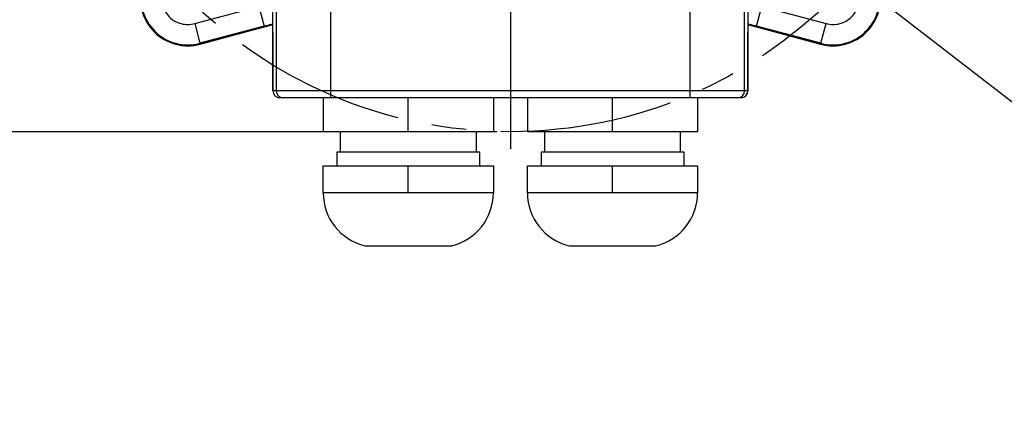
# Model space of a CAD drawing. Header units: millimetres. Extents: x 30 to 405, y 11 to 273.
# Tile 2 of 25: x 87 to 159, y 27 to 55. Entities that reach past the tile are written whole.
import ezdxf

# ---------------------------------------------------------------- set-up
doc = ezdxf.new("R2010")
doc.units = ezdxf.units.MM
doc.header["$PDSIZE"] = -1
doc.linetypes.add('CENTERX2', pattern=[20.32, 12.7, -2.54, 2.54, -2.54])
doc.layers.add('10', color=7, linetype='Continuous')
doc.styles.add('SLDTEXTSTYLE0', font='TXT', dxfattribs={"width": 0.7})
doc.dimstyles.new('SLDDIMSTYLE0', dxfattribs={"dimtxt": 8, "dimasz": 2.3, "dimexe": 0, "dimexo": 0.0625, "dimgap": 2, "dimtad": 1, "dimdec": 3, "dimlfac": 2, "dimrnd": 1e-09, "dimzin": 12, "dimdsep": 46, "dimtxsty": 'SLDTEXTSTYLE0', "dimsah": 1, "dimcen": 0.09, "dimadec": 0, "dimazin": 3, "dimtfac": 1, "dimtdec": 3, "dimtofl": 0, "dimtmove": 0, "dimatfit": 3, "dimfxl": 1, "dimfrac": 2, "dimtolj": 1, "dimtzin": 12, "dimarcsym": 0})
doc.dimstyles.new('SLDDIMSTYLE3', dxfattribs={"dimtxt": 8, "dimasz": 2.3, "dimexe": 0, "dimexo": 0.0625, "dimgap": 2, "dimtad": 0, "dimtih": 1, "dimtoh": 1, "dimdec": 3, "dimlfac": 2, "dimrnd": 1e-09, "dimzin": 12, "dimdsep": 46, "dimtxsty": 'SLDTEXTSTYLE0', "dimsah": 1, "dimcen": 0, "dimadec": 0, "dimazin": 3, "dimtfac": 1, "dimtdec": 3, "dimtofl": 0, "dimtmove": 0, "dimatfit": 3, "dimfxl": 1, "dimfrac": 2, "dimtolj": 1, "dimtzin": 12, "dimarcsym": 0})

# ---------------------------------------------------------------- blocks, each defined once
blk = doc.blocks.new('_D_6')
at = {"layer": '10', "transparency": 16777216}
for p, q in [((121.76, 113.77), (39.51, 113.77)), ((40.51, 46.77), (40.51, 113.77)), ((121.76, 46.77), (39.51, 46.77))]:
    blk.add_line(p, q, dxfattribs=at)
for points in [[(40.51, 113.77), (40.11, 111.47), (40.91, 111.47)], [(40.51, 46.77), (40.91, 49.07), (40.11, 49.07)]]:
    blk.add_solid(points, dxfattribs=at)
at = {"layer": '10', "transparency": 16777216, "char_height": 8, "attachment_point": 1, "rotation": 90, "style": 'SLDTEXTSTYLE0'}
for s, insert in [('134', (30.197, 79.017)), ('%%c', (30.164, 69.612))]:
    blk.add_mtext(s, dxfattribs=dict(at, insert=insert))
blk = doc.blocks.new('_D_10')
at = {"layer": '10', "color": 0, "lineweight": -2, "transparency": 16777216}
for p, q in [((177.405, 53.845), (134.913, 70.159)), ((187.049, 53.845), (177.405, 53.845))]:
    blk.add_line(p, q, dxfattribs=at)
at = {"layer": '10', "color": 0, "transparency": 16777216}
blk.add_solid([(135.05, 70.517), (134.775, 69.801), (132.765, 70.983)], dxfattribs=at)
at = {"layer": 'Defpoints', "color": 0, "transparency": 16777216}
for p in [(131.598, 71.431), (132.765, 70.983)]:
    blk.add_point(p, dxfattribs=at)
at = {"layer": '10', "color": 0, "transparency": 16777216, "insert": (186.501, 57.929), "char_height": 8, "width": 42.61087, "attachment_point": 1, "style": 'SLDTEXTSTYLE0'}
blk.add_mtext('\\A1;4-M6{\\fGDT|b0|i0|c0|p2;x}20', dxfattribs=at)
blk = doc.blocks.new('_D_11')
at = {"layer": '10', "color": 0, "lineweight": -2, "transparency": 16777216}
for p, q in [((179.712, 33.355), (138.296, 65.446)), ((182.793, 33.355), (179.712, 33.355))]:
    blk.add_line(p, q, dxfattribs=at)
at = {"layer": '10', "color": 0, "transparency": 16777216}
blk.add_solid([(138.531, 65.749), (138.061, 65.143), (136.478, 66.854)], dxfattribs=at)
at = {"layer": 'Defpoints', "color": 0, "transparency": 16777216}
for p in [(135.134, 67.896), (136.478, 66.854)]:
    blk.add_point(p, dxfattribs=at)
at = {"layer": '10', "color": 0, "transparency": 16777216, "insert": (182.356, 37.439), "char_height": 8, "width": 42.3893, "attachment_point": 1, "style": 'SLDTEXTSTYLE0'}
blk.add_mtext('\\A1;4-M8{\\fGDT|b0|i0|c0|p2;x}20', dxfattribs=at)
blk = doc.blocks.new('SW_CENTERMARKSYMBOL_0')
at = {"layer": '10', "color": 0}
for p, q in [((0, 2.5), (0, 34.75)), ((0, 0), (0, 1.25)), ((-2.5, 0), (-34.75, 0)), ((0, 0), (-1.25, 0)), ((0, 0), (0, -1.25)), ((0, 0), (1.25, 0)), ((2.5, 0), (34.75, 0)), ((0, -2.5), (0, -34.75))]:
    blk.add_line(p, q, dxfattribs=at)

msp = doc.modelspace()

# ---------------------------------------------------------------- linework, layer by layer
at = {"color": 7, "linetype": 'Continuous', "lineweight": 25}
for p, q in [((109.558159, 49.769904), (109.558159, 59.074132)), ((135.96105, 49.769904), (135.96105, 59.074132)), ((105.559919, 58.079047), (105.559919, 49.769904)), ((139.959289, 49.769904), (139.959289, 58.079047)), ((99.571711, 54.715116), (104.288843, 55.979068)), ((104.288843, 55.979068), (104.676901, 54.530817)), ((140.842308, 54.530817), (141.230365, 55.979068)), ((141.230365, 55.979068), (145.947498, 54.715116)), ((99.571711, 54.715116), (99.959769, 53.266865)), ((104.676901, 54.530817), (99.959769, 53.266865)), ((99.975529, 53.208047), (105.318951, 54.639813)), ((105.318975, 54.632359), (99.977394, 53.201087)), ((145.541815, 53.201087), (140.200234, 54.632359)), ((140.200257, 54.639813), (145.54368, 53.208047)), ((145.55944, 53.266865), (140.842308, 54.530817)), ((145.55944, 53.266865), (145.947498, 54.715116)), ((105.319844, 54.078254), (105.319844, 49.769904)), ((105.320724, 49.769904), (105.320724, 54.078254)), ((140.198485, 54.078254), (140.198485, 49.769904)), ((140.199365, 49.769904), (140.199365, 54.078254)), ((99.959769, 53.266865), (99.975529, 53.208047)), ((145.54368, 53.208047), (145.55944, 53.266865)), ((105.559919, 49.769904), (105.320724, 49.769904)), ((109.558159, 49.769904), (105.559919, 49.769904)), ((106.059699, 49.269904), (105.820504, 49.269904)), ((109.558159, 49.269904), (106.059699, 49.269904)), ((109.009604, 49.269904), (109.009604, 46.769904)), ((135.96105, 49.769904), (109.558159, 49.769904)), ((109.558159, 49.269904), (109.558159, 49.769904)), ((114.017935, 49.269904), (109.558159, 49.269904)), ((115.259604, 49.269904), (114.017935, 49.269904)), ((115.259604, 46.769904), (115.259604, 49.269904)), ((116.501274, 49.269904), (115.259604, 49.269904)), ((129.017935, 49.269904), (116.501274, 49.269904)), ((121.509604, 49.269904), (121.509604, 46.769904)), ((124.009604, 49.269904), (124.009604, 46.769904)), ((130.259604, 49.269904), (129.017935, 49.269904)), ((130.259604, 46.769904), (130.259604, 49.269904)), ((131.501274, 49.269904), (130.259604, 49.269904)), ((135.96105, 49.269904), (131.501274, 49.269904)), ((139.959289, 49.769904), (135.96105, 49.769904)), ((135.96105, 49.269904), (135.96105, 49.769904)), ((139.45951, 49.269904), (135.96105, 49.269904)), ((136.509604, 49.269904), (136.509604, 46.769904)), ((139.698705, 49.269904), (139.45951, 49.269904)), ((140.198485, 49.769904), (139.959289, 49.769904)), ((115.259604, 46.769904), (109.009604, 46.769904)), ((110.259604, 46.769904), (110.259604, 45.269904)), ((121.509604, 46.769904), (115.259604, 46.769904)), ((120.259604, 45.269904), (120.259604, 46.769904)), ((130.259604, 46.769904), (124.009604, 46.769904)), ((125.259604, 46.769904), (125.259604, 45.269904)), ((136.509604, 46.769904), (130.259604, 46.769904)), ((135.259604, 45.269904), (135.259604, 46.769904)), ((110.009604, 45.269904), (110.009604, 44.269904)), ((120.509604, 45.269904), (110.009604, 45.269904)), ((120.509604, 44.269904), (120.509604, 45.269904)), ((125.009604, 45.269904), (125.009604, 44.269904)), ((135.509604, 45.269904), (125.009604, 45.269904)), ((135.509604, 44.269904), (135.509604, 45.269904)), ((109.009604, 42.269904), (109.009604, 44.269904)), ((109.009604, 44.269904), (115.259604, 44.269904)), ((115.259604, 42.269904), (115.259604, 44.269904)), ((115.259604, 44.269904), (121.509604, 44.269904)), ((121.509604, 44.269904), (121.509604, 42.269904)), ((124.009604, 42.269904), (124.009604, 44.269904)), ((124.009604, 44.269904), (130.259604, 44.269904)), ((130.259604, 42.269904), (130.259604, 44.269904)), ((130.259604, 44.269904), (136.509604, 44.269904)), ((136.509604, 44.269904), (136.509604, 42.269904)), ((112.134604, 42.269904), (109.009604, 42.269904)), ((115.259604, 42.269904), (112.134604, 42.269904)), ((118.384604, 42.269904), (115.259604, 42.269904)), ((121.509604, 42.269904), (118.384604, 42.269904)), ((127.134604, 42.269904), (124.009604, 42.269904)), ((130.259604, 42.269904), (127.134604, 42.269904)), ((133.384604, 42.269904), (130.259604, 42.269904)), ((136.509604, 42.269904), (133.384604, 42.269904)), ((112.070775, 38.38164), (115.259604, 38.38164)), ((115.259604, 38.38164), (118.448434, 38.38164)), ((127.070775, 38.38164), (130.259604, 38.38164)), ((130.259604, 38.38164), (133.448434, 38.38164))]:
    msp.add_line(p, q, dxfattribs=at)
at = {"color": 8, "linetype": 'Continuous', "lineweight": 25}
for p, q in [((105.320724, 54.078254), (105.319844, 54.078254)), ((140.199365, 54.078254), (140.198485, 54.078254)), ((105.320724, 49.769904), (105.319844, 49.769904)), ((140.199365, 49.769904), (140.198485, 49.769904))]:
    msp.add_line(p, q, dxfattribs=at)
at = {"color": 7, "linetype": 'Continuous', "lineweight": 25}
for centre, radius, start, end in [((99.071527, 56.581827), 3.5, 165, 285), ((99.071527, 56.581827), 3.492794, 165, 269.99999079), ((99.071527, 56.581827), 3.431901, 165, 285), ((146.447682, 56.581827), 3.5, 255, 15), ((146.447682, 56.581827), 3.431901, 255, 15), ((146.447682, 56.581827), 3.492794, 269.99999091, 15), ((99.071527, 56.581827), 3.492794, 269.99999079, 285), ((146.447682, 56.581827), 3.492794, 255, 269.99999091), ((105.819844, 49.769904), 0.5, 180, 270), ((105.820614, 49.769794), 0.49989, 179.98739092, 269.98738537), ((106.059809, 49.769794), 0.49989, 179.98739092, 269.98738537), ((139.459399, 49.769794), 0.49989, 270.01261463, 0.01260908), ((139.698595, 49.769794), 0.49989, 270.01261463, 0.01260908), ((139.699365, 49.769904), 0.5, 270, 0), ((113.009604, 42.269904), 4, 180, 256.42562349), ((117.509604, 42.269904), 4, 283.57437651, 0), ((128.009604, 42.269904), 4, 180, 256.42562349), ((132.509604, 42.269904), 4, 283.57437651, 0)]:
    msp.add_arc(centre, radius, start, end, dxfattribs=at)
for points in [[(97.204817, 57.082011), (97.17355, 56.915795), (97.111018, 56.583365), (97.184908, 56.075492), (97.378248, 55.604526), (97.689382, 55.199681), (98.094227, 54.888548), (98.565193, 54.695208), (99.073065, 54.621318), (99.405496, 54.68385), (99.571711, 54.715116)], [(145.947498, 54.715116), (146.113713, 54.68385), (146.446144, 54.621318), (146.954016, 54.695208), (147.424982, 54.888548), (147.829827, 55.199681), (148.140961, 55.604526), (148.3343, 56.075492), (148.408191, 56.583365), (148.345658, 56.915795), (148.314392, 57.082011)]]:
    msp.add_open_spline(points, degree=3, dxfattribs=at)
for points, knots in [([(105.320724, 54.078254), (105.32029, 54.318008), (105.31942, 54.798247), (105.31241, 55.483113), (105.301673, 56.115376), (105.291028, 56.437468), (105.285687, 56.599083)], [0, 0, 0, 0, 0.249556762, 0.499874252, 0.749052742, 1, 1, 1, 1]), ([(140.233522, 56.599083), (140.228181, 56.437468), (140.217536, 56.115376), (140.206799, 55.483113), (140.199789, 54.798247), (140.198919, 54.318008), (140.198485, 54.078254)], [0, 0, 0, 0, 0.250947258, 0.500125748, 0.750443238, 1, 1, 1, 1])]:
    msp.add_open_spline(points, degree=3, knots=knots, dxfattribs=at)
at = {"color": 8, "linetype": 'Continuous', "lineweight": 25}
for points, knots in [([(104.676901, 54.530817), (104.866893, 54.58183), (105.086805, 54.640876), (105.290966, 54.697889), (105.318744, 54.705645)], [0, 0, 0, 0, 0.863943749, 1, 1, 1, 1]), ([(140.200465, 54.705645), (140.228243, 54.697889), (140.432404, 54.640876), (140.652316, 54.58183), (140.842308, 54.530817)], [0, 0, 0, 0, 0.1360562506, 1, 1, 1, 1])]:
    msp.add_open_spline(points, degree=3, knots=knots, dxfattribs=at)
at = {"layer": '10', "linetype": 'CENTERX2'}
msp.add_circle((122.759604, 80.269904), 33.5, dxfattribs=at)

# ---------------------------------------------------------------- block references
at = {"layer": '10'}
msp.add_blockref('SW_CENTERMARKSYMBOL_0', (122.759604, 80.269904), dxfattribs=at)

# ---------------------------------------------------------------- dimensions: what is measured, and where the dimension line sits
dim = msp.add_linear_dim(base=(40.509604, 113.769904), p1=(122.759604, 46.769904), p2=(122.759604, 113.769904), angle=90, text='%%c<>', dimstyle='SLDDIMSTYLE0', dxfattribs=at)
dim.commit()
dim.dimension.update_dxf_attribs({"geometry": '_D_6', "text_midpoint": (40.509604, 79.581232), "dimtype": 160})
for center, mpoint, text, picture, middle in [((131.598439, 71.431069), (132.76539, 70.983046), '4-M6{\\fGDT|b0|i0|c0|p2;x}20', '_D_10', (207.806847, 53.844529)), ((135.133973, 67.895535), (136.477789, 66.854306), '4-M8{\\fGDT|b0|i0|c0|p2;x}20', '_D_11', (203.550473, 33.355011))]:
    dim = msp.add_radius_dim(center=center, mpoint=mpoint, text=text, dimstyle='SLDDIMSTYLE3', override={"dimpost": '<>'}, dxfattribs=at)
    dim.commit()
    dim.dimension.update_dxf_attribs({"geometry": picture, "text_midpoint": middle, "dimtype": 164})

doc.saveas('drawing.dxf')
